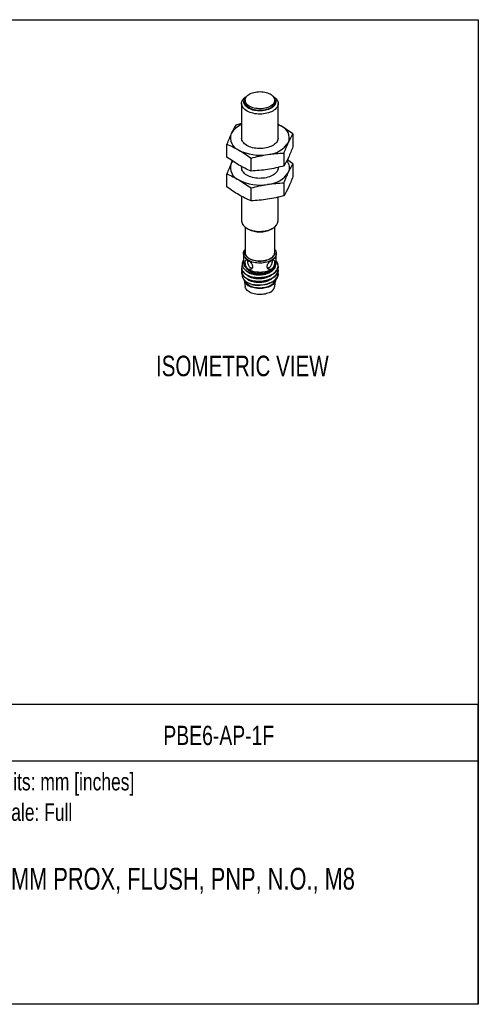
# Model space of a CAD drawing. Header units: millimetres. Extents: x 0 to 279, y 0 to 216.
# Tile 2 of 2: x 179 to 279, y 0 to 216. Entities that reach past the tile are written whole.
import ezdxf
from ezdxf.enums import TextEntityAlignment as Align

# ---------------------------------------------------------------- set-up
doc = ezdxf.new("R2010")
doc.units = ezdxf.units.MM
doc.layers.add('TEXT', color=140, linetype='Continuous', lineweight=25)
doc.styles.add('SLDTEXTSTYLE0', font='TXT', dxfattribs={"width": 0.75})

# ---------------------------------------------------------------- blocks, each defined once
blk = doc.blocks.new('SW_NOTE_0')
at = {"layer": 'TEXT', "color": 0, "insert": (0, 4.91), "char_height": 3.81, "attachment_point": 1, "style": 'SLDTEXTSTYLE0'}
blk.add_mtext('Scale: Full', dxfattribs=at)
blk = doc.blocks.new('SW_NOTE_0_1')
at = {"layer": 'TEXT', "color": 0, "insert": (0, 4.91), "char_height": 3.81, "attachment_point": 1, "style": 'SLDTEXTSTYLE0'}
blk.add_mtext('Units: mm [inches]', dxfattribs=at)
blk = doc.blocks.new('Block1')
at = {"layer": 'TEXT'}
for p, q in [((279.4, 65.76), (169.64, 65.76)), ((169.64, 0), (169.64, 65.76)), ((279.4, 0), (279.4, 65.76)), ((169.64, 53.4), (279.4, 53.4)), ((279.4, 0), (169.64, 0))]:
    blk.add_line(p, q, dxfattribs=at)
for name, p in [('SW_NOTE_0_1', (172.59, 45.81)), ('SW_NOTE_0', (172.59, 39.13))]:
    blk.add_blockref(name, p, dxfattribs=at)
at = {"layer": 'TEXT', "color": 140, "style": 'SLDTEXTSTYLE0', "width": 0.75}
for tag, height, p in [('AUTOATTR0', 4.23, (210.38, 55.58)), ('AUTOATTR1', 4.76, (174.33, 23.73))]:
    blk.add_attdef(tag, text='', height=height, dxfattribs=at).set_placement(p, align=Align.BOTTOM_LEFT)

msp = doc.modelspace()

# ---------------------------------------------------------------- linework, layer by layer
at = {"color": 7, "linetype": 'Continuous'}
for p, q in [((0, 215.9), (279.4, 215.9)), ((279.4, 215.9), (279.4, 0)), ((279.4, 0), (0, 0))]:
    msp.add_line(p, q, dxfattribs=at)
for p, q in [((227.54, 197.51), (227.54, 189.95)), ((228.29, 198.25), (228.29, 197.92)), ((234.79, 197.92), (234.79, 198.25)), ((235.54, 189.95), (235.54, 197.51)), ((227.54, 193.12), (226.23, 192.8)), ((236.13, 192.61), (235.54, 192.94)), ((238.79, 190.85), (238.79, 188.03)), ((224.29, 185.79), (224.29, 188.61)), ((236.84, 183.84), (236.84, 186.67)), ((227.54, 183.7), (227.54, 183.42)), ((229.59, 182.72), (229.59, 185.55)), ((235.54, 183.42), (235.54, 183.52)), ((238.79, 184.32), (237.56, 185.18)), ((238.79, 184.32), (238.79, 181.5)), ((224.29, 179.25), (224.29, 182.08)), ((236.84, 177.31), (236.84, 180.14)), ((227.54, 177.17), (227.54, 171.79)), ((229.59, 176.19), (229.59, 179.02)), ((235.54, 171.79), (235.54, 176.99)), ((228.29, 170.45), (228.29, 164.85)), ((228.71, 170.16), (229.06, 169.96)), ((234.01, 169.96), (234.37, 170.16)), ((234.79, 164.85), (234.79, 170.45)), ((227.94, 164.61), (227.94, 162.65)), ((235.14, 162.65), (235.14, 164.61)), ((227.54, 161.5), (227.54, 161.39)), ((227.54, 160.68), (227.54, 160.57)), ((228.99, 161.18), (229.2, 161.06)), ((233.87, 161.06), (234.08, 161.18)), ((235.54, 161.8), (235.54, 161.9)), ((235.54, 160.98), (235.54, 161.09)), ((235.54, 160.17), (235.54, 160.27)), ((228.1, 158.77), (228.3, 157.35)), ((234.78, 157.35), (234.98, 158.77))]:
    msp.add_line(p, q)
at = {"flags": 128}
for points in [[(234.37, 195.88), (234.08, 195.73), (233.77, 195.6), (233.44, 195.48), (233.09, 195.39), (232.73, 195.31), (232.35, 195.25), (231.97, 195.22), (231.59, 195.21), (231.2, 195.21), (230.82, 195.24), (230.44, 195.29), (230.07, 195.37), (229.72, 195.46), (229.39, 195.57), (229.07, 195.7), (228.78, 195.84), (228.51, 196), (228.27, 196.18), (228.07, 196.37), (227.89, 196.57), (227.75, 196.77), (227.64, 196.99), (227.57, 197.21), (227.54, 197.43), (227.54, 197.65), (227.59, 197.88), (227.67, 198.09), (227.78, 198.31), (227.93, 198.51), (228.11, 198.71), (228.33, 198.89), (228.58, 199.07), (228.65, 199.11)], [(234.01, 196.49), (233.74, 196.35), (233.45, 196.23), (233.14, 196.13), (232.81, 196.04), (232.47, 195.98), (232.12, 195.93), (231.76, 195.91), (231.4, 195.9), (231.04, 195.92), (230.69, 195.96), (230.35, 196.02), (230.01, 196.1), (229.7, 196.2), (229.4, 196.32), (229.13, 196.46), (228.88, 196.61), (228.66, 196.77), (228.47, 196.95), (228.31, 197.14), (228.19, 197.33), (228.1, 197.53), (228.05, 197.74), (228.04, 197.95), (228.06, 198.16), (228.12, 198.36), (228.22, 198.56), (228.35, 198.76), (228.51, 198.94), (228.52, 198.95)], [(233.84, 196.92), (233.58, 196.79), (233.3, 196.67), (233, 196.57), (232.68, 196.49), (232.35, 196.43), (232.01, 196.39), (231.67, 196.37), (231.32, 196.38), (230.98, 196.4), (230.64, 196.45), (230.31, 196.51), (230, 196.6), (229.7, 196.7), (229.43, 196.82), (229.18, 196.96), (228.95, 197.11), (228.76, 197.28), (228.6, 197.45), (228.47, 197.64), (228.37, 197.83), (228.31, 198.03), (228.29, 198.22), (228.3, 198.42), (228.35, 198.62), (228.44, 198.81), (228.56, 199), (228.72, 199.18), (228.9, 199.35), (229.12, 199.5), (229.36, 199.64), (229.63, 199.77), (229.92, 199.88), (230.23, 199.97), (230.56, 200.04), (230.89, 200.09), (231.24, 200.12), (231.58, 200.13), (231.93, 200.11), (232.27, 200.08), (232.6, 200.02), (232.92, 199.95), (233.22, 199.85), (233.51, 199.74), (233.77, 199.61), (234.01, 199.47), (234.22, 199.31), (234.4, 199.14), (234.55, 198.96), (234.66, 198.77), (234.74, 198.57), (234.78, 198.37), (234.78, 198.17), (234.75, 197.98), (234.68, 197.78), (234.58, 197.59), (234.44, 197.41), (234.27, 197.23), (234.07, 197.07), (233.84, 196.92)], [(234.55, 198.95), (234.69, 198.8), (234.83, 198.61), (234.93, 198.41), (235, 198.21), (235.03, 198), (235.03, 197.79), (234.99, 197.59), (234.91, 197.38), (234.8, 197.19), (234.65, 197), (234.47, 196.82), (234.25, 196.65), (234.01, 196.49)], [(234.42, 199.11), (234.43, 199.11), (234.69, 198.94), (234.91, 198.76), (235.1, 198.56), (235.26, 198.36), (235.38, 198.15), (235.47, 197.93), (235.52, 197.71), (235.54, 197.49), (235.51, 197.26), (235.45, 197.04), (235.36, 196.83), (235.22, 196.62), (235.06, 196.42), (234.86, 196.23), (234.63, 196.05), (234.37, 195.88)], [(233.93, 196.54), (233.67, 196.4), (233.38, 196.28), (233.07, 196.18), (232.75, 196.1), (232.41, 196.04), (232.07, 195.99), (231.71, 195.97), (231.36, 195.97), (231.01, 195.99), (230.66, 196.04), (230.32, 196.1), (230, 196.18), (229.69, 196.28), (229.41, 196.4), (229.14, 196.54), (228.91, 196.69), (228.7, 196.86), (228.52, 197.04), (228.38, 197.22), (228.27, 197.42), (228.19, 197.62), (228.16, 197.82), (228.16, 198.03), (228.19, 198.23), (228.27, 198.43), (228.33, 198.54)], [(228.29, 197.92), (228.29, 197.9), (228.31, 197.7), (228.37, 197.5), (228.47, 197.31), (228.6, 197.12), (228.76, 196.95), (228.95, 196.78), (229.18, 196.63), (229.43, 196.49), (229.7, 196.37), (230, 196.27), (230.31, 196.18), (230.64, 196.12), (230.98, 196.07), (231.32, 196.05), (231.67, 196.05), (232.01, 196.07), (232.35, 196.11), (232.68, 196.17), (233, 196.25), (233.3, 196.35), (233.58, 196.46), (233.84, 196.6)], [(235.54, 192.91), (235.75, 192.81), (236.13, 192.61)], [(232.57, 187.72), (232.19, 187.68), (231.81, 187.65), (231.42, 187.65), (231.04, 187.66), (230.66, 187.7), (230.29, 187.76), (229.93, 187.84), (229.58, 187.94), (229.25, 188.06), (228.95, 188.19), (228.66, 188.35), (228.41, 188.51), (228.18, 188.7), (227.99, 188.89), (227.83, 189.09), (227.7, 189.3), (227.61, 189.52), (227.55, 189.74), (227.54, 189.95)], [(235.54, 189.95), (235.53, 189.83), (235.49, 189.61), (235.42, 189.39), (235.31, 189.18), (235.16, 188.97), (234.98, 188.77), (234.76, 188.59), (234.52, 188.42), (234.25, 188.26), (233.95, 188.11), (233.63, 187.99), (233.3, 187.88), (232.94, 187.79), (232.57, 187.72)], [(225.26, 184.39), (225.41, 184.68), (225.56, 184.89)], [(232.57, 181.19), (232.19, 181.14), (231.81, 181.12), (231.42, 181.11), (231.04, 181.13), (230.66, 181.17), (230.29, 181.23), (229.93, 181.31), (229.58, 181.41), (229.25, 181.53), (228.95, 181.66), (228.66, 181.81), (228.41, 181.98), (228.18, 182.16), (227.99, 182.36), (227.83, 182.56), (227.7, 182.77), (227.61, 182.99), (227.55, 183.21), (227.54, 183.42)], [(235.54, 183.42), (235.53, 183.3), (235.49, 183.08), (235.42, 182.86), (235.31, 182.65), (235.16, 182.44), (234.98, 182.24), (234.76, 182.06), (234.52, 181.88), (234.25, 181.72), (233.95, 181.58), (233.63, 181.45), (233.3, 181.35), (232.94, 181.26), (232.57, 181.19)], [(227.54, 171.79), (227.54, 171.71), (227.57, 171.49), (227.64, 171.27), (227.75, 171.05), (227.89, 170.85), (228.07, 170.65), (228.27, 170.46), (228.51, 170.28), (228.78, 170.12), (229.07, 169.98), (229.39, 169.85), (229.72, 169.74), (230.07, 169.64), (230.44, 169.57), (230.82, 169.52), (231.2, 169.49), (231.59, 169.48), (231.97, 169.5), (232.35, 169.53), (232.73, 169.59), (233.09, 169.67), (233.44, 169.76), (233.77, 169.88), (234.08, 170.01), (234.37, 170.16)], [(228.99, 163.14), (228.75, 163.29), (228.53, 163.46), (228.35, 163.65), (228.19, 163.84), (228.08, 164.04), (227.99, 164.24), (227.95, 164.45), (227.94, 164.66), (227.97, 164.87), (228.03, 165.08), (228.13, 165.28), (228.27, 165.48), (228.29, 165.5)], [(233.87, 163.51), (233.61, 163.37), (233.32, 163.25), (233.02, 163.15), (232.7, 163.07), (232.36, 163.01), (232.02, 162.97), (231.67, 162.95), (231.32, 162.95), (230.97, 162.98), (230.63, 163.02), (230.29, 163.09), (229.98, 163.17), (229.68, 163.28), (229.4, 163.4), (229.14, 163.54), (228.91, 163.7), (228.72, 163.86), (228.55, 164.04), (228.42, 164.23), (228.32, 164.43), (228.26, 164.63), (228.24, 164.83), (228.25, 165.03), (228.29, 165.18)], [(228.29, 164.85), (228.29, 164.73), (228.34, 164.53), (228.41, 164.34), (228.53, 164.15), (228.67, 163.97), (228.85, 163.8), (229.06, 163.64), (229.3, 163.49), (229.56, 163.36), (229.85, 163.25), (230.16, 163.15), (230.48, 163.08), (230.81, 163.02), (231.15, 162.99), (231.49, 162.98), (231.84, 162.98), (232.18, 163.01), (232.52, 163.06), (232.84, 163.13), (233.15, 163.22), (233.44, 163.33), (233.71, 163.46), (233.95, 163.6), (234.17, 163.75), (234.36, 163.92), (234.51, 164.1), (234.64, 164.29), (234.72, 164.48), (234.77, 164.68), (234.79, 164.85)], [(234.79, 165.5), (234.88, 165.38), (235, 165.18), (235.08, 164.97), (235.13, 164.77), (235.14, 164.56), (235.11, 164.35), (235.04, 164.14), (234.94, 163.94), (234.81, 163.74), (234.64, 163.55), (234.44, 163.38), (234.21, 163.21), (233.95, 163.07), (233.67, 162.93), (233.36, 162.82), (233.04, 162.72), (232.7, 162.64), (232.35, 162.58), (231.99, 162.55), (231.63, 162.53), (231.26, 162.54), (230.9, 162.56), (230.55, 162.61), (230.2, 162.68), (229.87, 162.77), (229.56, 162.87), (229.26, 163), (228.99, 163.14)], [(227.94, 163.16), (227.91, 163.13), (227.83, 163.02)], [(228.99, 161.18), (229.26, 161.04), (229.56, 160.91), (229.87, 160.81), (230.2, 160.72), (230.55, 160.65), (230.9, 160.6), (231.26, 160.58), (231.63, 160.57), (231.99, 160.59), (232.35, 160.62), (232.7, 160.68), (233.04, 160.76), (233.36, 160.86), (233.67, 160.97), (233.95, 161.11), (234.21, 161.26), (234.44, 161.42), (234.64, 161.59), (234.81, 161.78), (234.94, 161.98), (235.04, 162.18), (235.11, 162.39), (235.14, 162.6), (235.14, 162.65)], [(233.84, 157.61), (233.58, 157.47), (233.3, 157.36), (233, 157.26), (232.68, 157.18), (232.35, 157.12), (232.01, 157.08), (231.67, 157.06), (231.32, 157.06), (230.98, 157.08), (230.64, 157.13), (230.31, 157.19), (230, 157.28), (229.7, 157.38), (229.43, 157.5), (229.18, 157.64), (228.95, 157.79), (228.76, 157.96), (228.6, 158.14), (228.47, 158.32), (228.37, 158.51), (228.35, 158.58)], [(234.99, 158.93), (234.98, 158.83), (234.95, 158.62), (234.87, 158.42), (234.76, 158.22), (234.61, 158.03), (234.43, 157.85), (234.22, 157.68), (233.98, 157.52), (233.71, 157.39), (233.42, 157.26), (233.1, 157.16), (232.77, 157.07), (232.43, 157.01), (232.08, 156.97), (231.72, 156.94), (231.36, 156.94), (231, 156.97), (230.64, 157.01), (230.3, 157.07), (229.97, 157.16), (229.66, 157.26), (229.37, 157.39), (229.1, 157.52)], [(233.84, 156.18), (233.58, 156.04), (233.3, 155.93), (233, 155.83), (232.68, 155.75), (232.35, 155.69), (232.01, 155.65), (231.67, 155.63), (231.32, 155.63), (230.98, 155.66), (230.64, 155.7), (230.31, 155.77), (230, 155.85), (229.7, 155.95), (229.43, 156.08), (229.18, 156.21), (228.95, 156.37), (228.76, 156.53), (228.6, 156.71), (228.47, 156.89), (228.37, 157.08), (228.31, 157.28), (228.3, 157.35)]]:
    msp.add_lwpolyline(points, dxfattribs=at)
for centre, radius, start, end in [((233.18, 198.07), 1.61, 293.9111, 354.7687), ((233.41, 197.92), 1.48, 290.7605, 24.8707), ((229.22, 188.69), 4.55, 111.6688, 150.4985), ((235.13, 189.94), 2.85, 340.4303, 69.3667), ((227.95, 189.97), 2.85, 160.4303, 249.3667), ((232.84, 192.29), 5.97, 273.61, 326.3846), ((231.52, 196.13), 9.94, 242.5751, 279.8389), ((227.95, 183.44), 2.85, 160.4303, 249.3667), ((235.67, 183.43), 2.36, 335.4235, 40.5485), ((232.84, 185.76), 5.97, 273.61, 326.3846), ((231.52, 189.59), 9.94, 242.5751, 279.8389), ((233.58, 171.96), 1.97, 293.6097, 355.0702), ((231.54, 174.72), 5.37, 242.5528, 297.4472), ((233.33, 164.89), 1.49, 291.3976, 11.2984), ((229.73, 162.82), 1.8, 185.5173, 245.8029), ((230.21, 162.65), 2.07, 211.1037, 241.9796), ((231.54, 165.54), 5.05, 242.5008, 297.5046), ((231.47, 164.55), 4.33, 239.0242, 316.936), ((229.83, 159.13), 1.76, 189.9841, 245.5543), ((231.33, 163.04), 5.39, 237.9352, 269.2978), ((233.04, 159.21), 1.79, 296.2183, 343.8881), ((233.06, 157.76), 1.76, 296.004, 346.6007)]:
    msp.add_arc(centre, radius, start, end)
for points in [[(226.23, 192.8), (225.91, 192.24), (225.58, 191.63), (225.26, 190.92)], [(238.79, 190.85), (237.91, 191.5), (237.02, 192.09), (236.13, 192.61)], [(225.26, 190.92), (224.93, 190.22), (224.61, 189.44), (224.29, 188.61)], [(237.82, 188.98), (238.14, 189.68), (238.46, 190.3), (238.79, 190.85)], [(224.29, 188.61), (225.17, 188.24), (226.05, 187.81), (226.94, 187.3)], [(236.84, 186.67), (237.17, 187.5), (237.49, 188.28), (237.82, 188.98)], [(238.79, 188.03), (238.46, 187.2), (238.14, 186.42), (237.82, 185.72)], [(226.94, 184.03), (226.05, 184.55), (225.17, 185.14), (224.29, 185.79)], [(226.94, 187.3), (227.83, 186.79), (228.71, 186.19), (229.59, 185.55)], [(229.59, 185.55), (230.8, 185.87), (232.01, 186.14), (233.22, 186.33)], [(233.22, 186.33), (234.43, 186.52), (235.64, 186.62), (236.84, 186.67)], [(237.82, 185.72), (237.49, 185.01), (237.17, 184.4), (236.84, 183.84)], [(225.26, 184.39), (224.93, 183.69), (224.61, 182.91), (224.29, 182.08)], [(229.59, 182.72), (228.71, 183.09), (227.83, 183.52), (226.94, 184.03)], [(236.84, 183.84), (235.64, 183.52), (234.43, 183.25), (233.22, 183.06)], [(237.82, 182.45), (238.14, 183.15), (238.46, 183.76), (238.79, 184.32)], [(224.29, 182.08), (225.17, 181.71), (226.05, 181.28), (226.94, 180.77)], [(233.22, 183.06), (232.01, 182.87), (230.8, 182.77), (229.59, 182.72)], [(236.84, 180.14), (237.17, 180.97), (237.49, 181.75), (237.82, 182.45)], [(238.79, 181.5), (238.46, 180.67), (238.14, 179.88), (237.82, 179.18)], [(226.94, 177.5), (226.05, 178.01), (225.17, 178.61), (224.29, 179.25)], [(226.94, 180.77), (227.83, 180.25), (228.71, 179.66), (229.59, 179.02)], [(229.59, 179.02), (230.8, 179.34), (232.01, 179.61), (233.22, 179.8)], [(233.22, 179.8), (234.43, 179.98), (235.64, 180.09), (236.84, 180.14)], [(229.59, 176.19), (228.71, 176.56), (227.83, 176.99), (226.94, 177.5)], [(236.84, 177.31), (235.64, 176.99), (234.43, 176.72), (233.22, 176.53)], [(237.82, 179.18), (237.49, 178.48), (237.17, 177.87), (236.84, 177.31)], [(233.22, 176.53), (232.01, 176.34), (230.8, 176.24), (229.59, 176.19)]]:
    msp.add_open_spline(points, degree=3)
for points, knots in [([(225.52, 184.93), (225.51, 184.92), (225.43, 184.75), (225.34, 184.57), (225.26, 184.39)], [0, 0, 0, 0, 0.046976, 1, 1, 1, 1]), ([(227.68, 162.05), (227.63, 161.94), (227.54, 161.72), (227.53, 161.37), (227.62, 161.01), (227.83, 160.65), (228.14, 160.33), (228.55, 160.04), (229.04, 159.79), (229.61, 159.6), (230.23, 159.46), (230.89, 159.39), (231.56, 159.38), (232.24, 159.44), (232.89, 159.56), (233.51, 159.75), (234.07, 159.99), (234.56, 160.28), (234.96, 160.62), (235.27, 160.99), (235.46, 161.38), (235.55, 161.79), (235.52, 162.2), (235.39, 162.6), (235.22, 162.85), (235.14, 162.96)], [0, 0, 0, 0, 0.038166, 0.081418, 0.125924, 0.169177, 0.213683, 0.256935, 0.301442, 0.344694, 0.389201, 0.432454, 0.47696, 0.520213, 0.56472, 0.607972, 0.652479, 0.695732, 0.740239, 0.783491, 0.827998, 0.87125, 0.915756, 0.959009, 1, 1, 1, 1]), ([(227.83, 163.02), (227.73, 162.85), (227.67, 162.68), (227.62, 162.32), (227.63, 162.14), (227.73, 161.79), (227.81, 161.62), (228.05, 161.29), (228.2, 161.14), (228.48, 160.93), (228.58, 160.86), (228.8, 160.73), (228.91, 160.67), (229.15, 160.56), (229.27, 160.51), (229.54, 160.41), (229.67, 160.37), (230.09, 160.26), (230.39, 160.21), (231, 160.15), (231.31, 160.15), (231.62, 160.16)], [0, 0, 0, 0, 0.125, 0.125, 0.25, 0.25, 0.375, 0.375, 0.5, 0.5, 0.5625, 0.5625, 0.625, 0.625, 0.6875, 0.6875, 0.75, 0.75, 0.875, 0.875, 1, 1, 1, 1]), ([(228.99, 163.1), (228.88, 163.16), (228.78, 163.2), (228.61, 163.23), (228.54, 163.23), (228.43, 163.16), (228.38, 163.1), (228.33, 162.94), (228.31, 162.83), (228.31, 162.58), (228.33, 162.44), (228.38, 162.15), (228.42, 162.01), (228.54, 161.73), (228.61, 161.59), (228.78, 161.37), (228.88, 161.28), (229.1, 161.16), (229.21, 161.13), (229.43, 161.12), (229.54, 161.15), (229.72, 161.25), (229.8, 161.33), (229.88, 161.48), (229.9, 161.53), (229.93, 161.64), (229.94, 161.7), (229.94, 161.89), (229.91, 162.02), (229.8, 162.28), (229.72, 162.41), (229.54, 162.65), (229.43, 162.76), (229.21, 162.95), (229.1, 163.03), (228.99, 163.1)], [0, 0, 0, 0, 0.0625, 0.0625, 0.125, 0.125, 0.1875, 0.1875, 0.25, 0.25, 0.3125, 0.3125, 0.375, 0.375, 0.4375, 0.4375, 0.5, 0.5, 0.5625, 0.5625, 0.625, 0.625, 0.6875, 0.6875, 0.71875, 0.71875, 0.75, 0.75, 0.8125, 0.8125, 0.875, 0.875, 0.9375, 0.9375, 1, 1, 1, 1]), ([(228.36, 161.03), (228.39, 160.99), (228.48, 160.88), (228.68, 160.7), (228.96, 160.51), (229.29, 160.34), (229.66, 160.2), (230.06, 160.09), (230.49, 160.01), (230.93, 159.96), (231.39, 159.95), (231.85, 159.98), (232.3, 160.03), (232.74, 160.13), (233.16, 160.25), (233.55, 160.41), (233.9, 160.59), (234.22, 160.8), (234.48, 161.04), (234.7, 161.29), (234.86, 161.55), (234.96, 161.83), (234.98, 162.02), (234.99, 162.11)], [0, 0, 0, 0, 0.024997, 0.073749, 0.122498, 0.171248, 0.219999, 0.268748, 0.317499, 0.366248, 0.414999, 0.463748, 0.512498, 0.561249, 0.609998, 0.658749, 0.707498, 0.756249, 0.804999, 0.853749, 0.9025, 0.951248, 1, 1, 1, 1]), ([(229.85, 161.42), (229.84, 161.42), (229.77, 161.42), (229.61, 161.45), (229.39, 161.57), (229.16, 161.83), (229, 162.16), (228.92, 162.48), (228.88, 162.73), (228.86, 162.95), (228.87, 163.08), (228.87, 163.15)], [0, 0, 0, 0, 0.0215436, 0.1044762, 0.257402, 0.403542, 0.5542358, 0.7148673, 0.7948784, 0.8775693, 1, 1, 1, 1]), ([(231.62, 160.16), (231.84, 160.18), (232.05, 160.2), (232.47, 160.26), (232.67, 160.3), (233.07, 160.4), (233.26, 160.47), (233.61, 160.61), (233.78, 160.69), (234.09, 160.87), (234.22, 160.96), (234.47, 161.17), (234.58, 161.28), (234.75, 161.5), (234.83, 161.62), (234.93, 161.86), (234.97, 161.99), (234.99, 162.11)], [0, 0, 0, 0, 0.125, 0.125, 0.25, 0.25, 0.375, 0.375, 0.5, 0.5, 0.625, 0.625, 0.75, 0.75, 0.875, 0.875, 1, 1, 1, 1]), ([(234.08, 163.1), (233.97, 163.04), (233.86, 162.95), (233.64, 162.76), (233.53, 162.65), (233.35, 162.41), (233.27, 162.28), (233.17, 162.02), (233.14, 161.89), (233.14, 161.71), (233.14, 161.64), (233.17, 161.53), (233.19, 161.48), (233.27, 161.33), (233.35, 161.25), (233.53, 161.15), (233.64, 161.12), (233.86, 161.12), (233.98, 161.16), (234.19, 161.28), (234.29, 161.37), (234.46, 161.59), (234.53, 161.72), (234.65, 162), (234.69, 162.15), (234.75, 162.44), (234.76, 162.58), (234.76, 162.83), (234.75, 162.94), (234.69, 163.1), (234.65, 163.16), (234.54, 163.23), (234.46, 163.23), (234.29, 163.2), (234.19, 163.16), (234.08, 163.1)], [0, 0, 0, 0, 0.0625, 0.0625, 0.125, 0.125, 0.1875, 0.1875, 0.25, 0.25, 0.28125, 0.28125, 0.3125, 0.3125, 0.375, 0.375, 0.4375, 0.4375, 0.5, 0.5, 0.5625, 0.5625, 0.625, 0.625, 0.6875, 0.6875, 0.75, 0.75, 0.8125, 0.8125, 0.875, 0.875, 0.9375, 0.9375, 1, 1, 1, 1]), ([(234.2, 163.15), (234.21, 163.08), (234.22, 162.93), (234.18, 162.61), (234.1, 162.25), (233.98, 161.95), (233.84, 161.75), (233.68, 161.58), (233.47, 161.44), (233.3, 161.43), (233.22, 161.43)], [0, 0, 0, 0, 0.11006, 0.254872, 0.402732, 0.562008, 0.642178, 0.724962, 0.877613, 1, 1, 1, 1]), ([(227.6, 161.04), (227.59, 161), (227.53, 160.84), (227.53, 160.55), (227.62, 160.19), (227.83, 159.84), (228.14, 159.51), (228.55, 159.22), (229.04, 158.98), (229.61, 158.78), (230.23, 158.65), (230.89, 158.57), (231.56, 158.56), (232.24, 158.62), (232.89, 158.74), (233.51, 158.93), (234.07, 159.17), (234.56, 159.46), (234.96, 159.8), (235.27, 160.17), (235.47, 160.57), (235.55, 160.98), (235.55, 161.27), (235.49, 161.43), (235.49, 161.45)], [0, 0, 0, 0, 0.016078, 0.064242, 0.113803, 0.161967, 0.211528, 0.259692, 0.309253, 0.357417, 0.406977, 0.455141, 0.504702, 0.552866, 0.602427, 0.650591, 0.700152, 0.748316, 0.797877, 0.846042, 0.895603, 0.943767, 0.993328, 1, 1, 1, 1]), ([(235.54, 161.8), (235.54, 161.79), (235.55, 161.65), (235.49, 161.37), (235.32, 160.97), (235.04, 160.59), (234.66, 160.25), (234.19, 159.95), (233.65, 159.69), (233.04, 159.49), (232.39, 159.36), (231.72, 159.28), (231.04, 159.28), (230.38, 159.34), (229.75, 159.46), (229.17, 159.64), (228.66, 159.87), (228.23, 160.15), (227.89, 160.47), (227.66, 160.82), (227.54, 161.13), (227.55, 161.32), (227.55, 161.39)], [0, 0, 0, 0, 0.002306, 0.055274, 0.109779, 0.162748, 0.217253, 0.270221, 0.324726, 0.377695, 0.4322, 0.485169, 0.539674, 0.592642, 0.647147, 0.700116, 0.754621, 0.807589, 0.862094, 0.915062, 0.969567, 1, 1, 1, 1]), ([(235.54, 160.98), (235.54, 160.98), (235.55, 160.84), (235.49, 160.56), (235.32, 160.16), (235.04, 159.78), (234.66, 159.43), (234.19, 159.13), (233.65, 158.88), (233.04, 158.68), (232.39, 158.54), (231.72, 158.47), (231.04, 158.46), (230.38, 158.52), (229.75, 158.64), (229.17, 158.82), (228.66, 159.06), (228.23, 159.34), (227.89, 159.65), (227.66, 160), (227.54, 160.31), (227.55, 160.51), (227.55, 160.57)], [0, 0, 0, 0, 0.002307, 0.055276, 0.109781, 0.16275, 0.217254, 0.270223, 0.324728, 0.377697, 0.432202, 0.48517, 0.539675, 0.592643, 0.647147, 0.700116, 0.75462, 0.807589, 0.862093, 0.915062, 0.969567, 1, 1, 1, 1]), ([(228.47, 158.47), (228.35, 158.58), (228.11, 158.79), (227.86, 159.15), (227.73, 159.53), (227.69, 159.8), (227.73, 159.93), (227.73, 159.93)], [0, 0, 0, 0, 0.245221, 0.497582, 0.742847, 0.995624, 1, 1, 1, 1]), ([(228.47, 158.47), (228.62, 158.38), (228.93, 158.21), (229.48, 158.01), (230.09, 157.85), (230.74, 157.77), (231.41, 157.74), (232.09, 157.79), (232.75, 157.9), (233.37, 158.07), (233.95, 158.3), (234.46, 158.58), (234.88, 158.91), (235.21, 159.27), (235.43, 159.66), (235.54, 160.07), (235.55, 160.39), (235.5, 160.57), (235.48, 160.61)], [0, 0, 0, 0, 0.064348, 0.130562, 0.19491, 0.261125, 0.325473, 0.391687, 0.456035, 0.52225, 0.586598, 0.652813, 0.717161, 0.783376, 0.847724, 0.913939, 0.978287, 1, 1, 1, 1]), ([(228.75, 159.85), (228.76, 159.83), (228.86, 159.75), (229.09, 159.62), (229.43, 159.47), (229.82, 159.34), (230.23, 159.24), (230.67, 159.17), (231.12, 159.14), (231.57, 159.14), (232.03, 159.18), (232.48, 159.25), (232.91, 159.36), (233.32, 159.5), (233.7, 159.67), (233.96, 159.81), (234.08, 159.9), (234.11, 159.92)], [0, 0, 0, 0, 0.014002, 0.088341, 0.162677, 0.237017, 0.311353, 0.385693, 0.460029, 0.534368, 0.608706, 0.683043, 0.757383, 0.831718, 0.906058, 0.980395, 1, 1, 1, 1]), ([(231.62, 160.16), (231.47, 160.16), (231.28, 160.15), (231.1, 160.16), (231.07, 160.16)], [0, 0, 0, 0, 0.830945, 1, 1, 1, 1]), ([(235.54, 160.17), (235.54, 160.16), (235.55, 160.02), (235.49, 159.74), (235.32, 159.34), (235.04, 158.96), (234.66, 158.62), (234.19, 158.31), (233.65, 158.06), (233.04, 157.86), (232.43, 157.73), (231.83, 157.66), (231.46, 157.65), (231.27, 157.65)], [0, 0, 0, 0, 0.0044283, 0.1059671, 0.2104505, 0.3119891, 0.4164722, 0.5180106, 0.6224937, 0.7240321, 0.8285151, 0.9134103, 1, 1, 1, 1]), ([(228.76, 159.03), (228.81, 158.99), (228.95, 158.88), (229.23, 158.74), (229.59, 158.59), (229.98, 158.48), (230.41, 158.39), (230.85, 158.34), (231.3, 158.32), (231.76, 158.34), (232.22, 158.39), (232.66, 158.47), (233.08, 158.59), (233.48, 158.75), (233.83, 158.92), (234.03, 159.05), (234.12, 159.11)], [0, 0, 0, 0, 0.042261, 0.116594, 0.190923, 0.265257, 0.339586, 0.413919, 0.48825, 0.562581, 0.636914, 0.711243, 0.785577, 0.859906, 0.934239, 1, 1, 1, 1])]:
    msp.add_open_spline(points, degree=3, knots=knots)

# ---------------------------------------------------------------- block references
at = {"color": 7, "linetype": 'Continuous'}
ref = msp.add_blockref('Block1', (0, 0), dxfattribs=at)
ref.add_attrib('AUTOATTR0', 'PBE6-AP-1F', dxfattribs={"layer": 'TEXT', "height": 4.233, "style": 'SLDTEXTSTYLE0', "width": 0.75}).set_placement((210.38, 55.58), align=Align.BOTTOM_LEFT)
ref.add_attrib('AUTOATTR1', '8MM PROX, FLUSH, PNP, N.O., M8', dxfattribs={"layer": 'TEXT', "height": 4.7625, "style": 'SLDTEXTSTYLE0', "width": 0.75}).set_placement((174.33, 23.73), align=Align.BOTTOM_LEFT)

# ---------------------------------------------------------------- texts
at = {"layer": 'TEXT', "insert": (208.76, 142.23), "char_height": 4.5, "attachment_point": 1, "style": 'SLDTEXTSTYLE0'}
msp.add_mtext('ISOMETRIC VIEW', dxfattribs=at)

doc.saveas('drawing.dxf')
